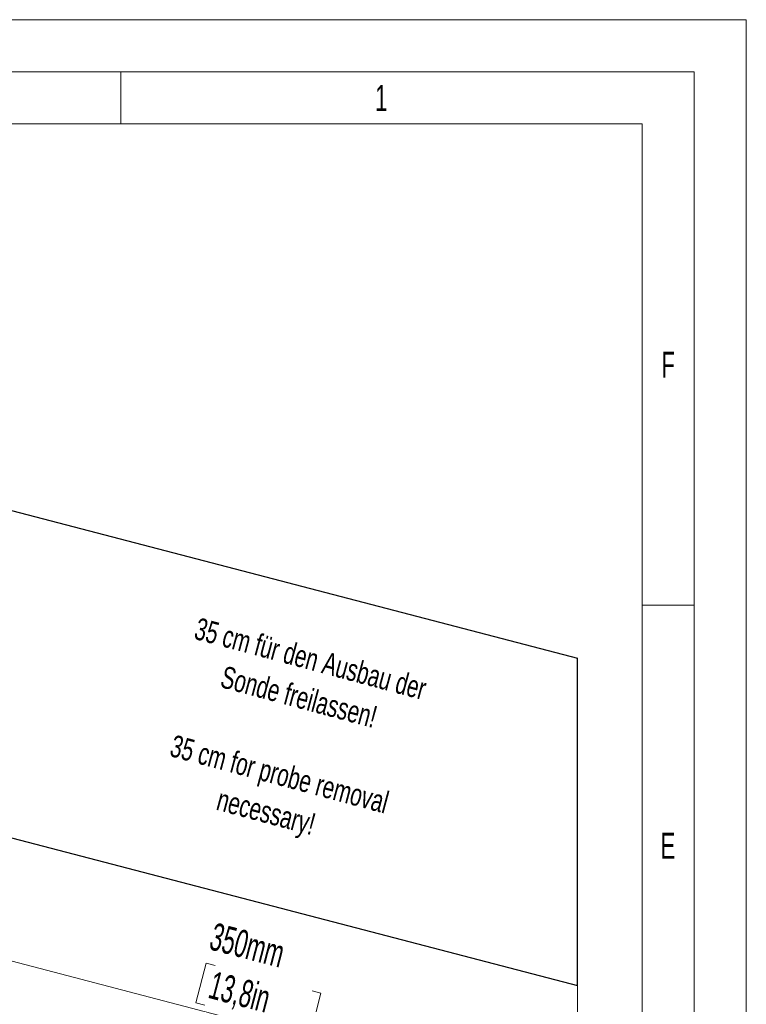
# Model space of a CAD drawing. Header units: millimetres. Extents: x 0 to 2100, y 0 to 1485.
# Tile 43 of 43: x 1752 to 2100, y 1013 to 1485. Entities that reach past the tile are written whole.
import ezdxf

# ---------------------------------------------------------------- set-up
doc = ezdxf.new("R2010")
doc.units = ezdxf.units.MM
doc.header["$LTSCALE"] = 5
doc.styles.add('SLDTEXTSTYLE0', font='TXT', dxfattribs={"width": 0.605})
doc.styles.add('SLDTEXTSTYLE1', font='TXT', dxfattribs={"width": 0.638186})
doc.styles.add('SLDTEXTSTYLE2', font='TXT', dxfattribs={"width": 0.7})
doc.dimstyles.new('SLDDIMSTYLE2', dxfattribs={"dimtxt": 12.841593, "dimasz": 16.5, "dimexe": 0, "dimexo": 0.0625, "dimgap": 3.210398, "dimtad": 1, "dimrnd": 1e-09, "dimzin": 12, "dimdsep": 46, "dimtxsty": 'SLDTEXTSTYLE0', "dimsah": 1, "dimcen": 0.09, "dimadec": 0, "dimazin": 3, "dimtfac": 1, "dimtofl": 0, "dimtmove": 0, "dimatfit": 3, "dimfxl": 0, "dimfrac": 2, "dimtolj": 1, "dimtzin": 12, "dimarcsym": 0})

# ---------------------------------------------------------------- blocks, each defined once
blk = doc.blocks.new('_D_11')
at = {"color": 7, "linetype": 'Continuous', "lineweight": 0}
for p, q in [((1729.54, 1097.27), (1729.54, 1033.45)), ((1729.54, 1038.06), (2019.04, 962.51)), ((1841.01, 1032.39), (1836.03, 1013.31)), ((1845.28, 1031.28), (1841.01, 1032.39)), ((2019.04, 1021.71), (2019.04, 957.89)), ((1896.01, 1018.04), (1891.03, 998.95)), ((1891.74, 1019.15), (1896.01, 1018.04)), ((1836.03, 1013.31), (1840.3, 1012.19)), ((1891.03, 998.95), (1886.76, 1000.07))]:
    blk.add_line(p, q, dxfattribs=at)
at = {"color": 7, "linetype": 'Continuous', "lineweight": 18}
for points in [[(1729.54, 1038.06), (1742.55, 1032.08), (1743.82, 1036.92)], [(2019.04, 962.51), (2006.02, 968.49), (2004.76, 963.65)]]:
    blk.add_solid(points, dxfattribs=at)
at = {"color": 7, "linetype": 'Continuous', "lineweight": 18, "char_height": 13.229, "attachment_point": 1, "rotation": 345.3723, "style": 'SLDTEXTSTYLE0'}
for s, insert in [('350mm', (1845.11, 1051.98)), ('13,8in', (1844.61, 1028.69))]:
    blk.add_mtext(s, dxfattribs=dict(at, insert=insert))

msp = doc.modelspace()

# ---------------------------------------------------------------- linework, layer by layer
at = {"color": 7, "linetype": 'Continuous', "lineweight": 18}
for p, q in [((2100, 1485), (0, 1485)), ((2100, 0), (2100, 1485)), ((2075, 1460), (25, 1460)), ((1800, 1460), (1800, 1435)), ((2075, 1460), (2075, 25)), ((1800, 1435), (1550, 1435)), ((2050, 1435), (1800, 1435)), ((2050, 301.25), (2050, 1435)), ((2075, 1204.167), (2050, 1204.167))]:
    msp.add_line(p, q, dxfattribs=at)
at = {"color": 7, "linetype": 'Continuous'}
for p, q in [((1729.541, 1254.223), (2019.043, 1178.665)), ((2019.04, 1021.706), (2019.043, 1178.665)), ((1729.538, 1097.265), (2019.04, 1021.706))]:
    msp.add_line(p, q, dxfattribs=at)

# ---------------------------------------------------------------- texts
at = {"color": 7, "linetype": 'Continuous', "lineweight": 0, "char_height": 12.5, "attachment_point": 2, "style": 'SLDTEXTSTYLE1'}
for s, insert in [('1', (1924.91, 1453.674)), ('F', (2062.533, 1325.757)), ('E', (2062.442, 1094.924))]:
    msp.add_mtext(s, dxfattribs=dict(at, insert=insert))
at = {"color": 7, "linetype": 'Continuous', "lineweight": 0, "attachment_point": 2, "rotation": 345, "style": 'SLDTEXTSTYLE2'}
for s, insert, char_height in [('35 cm für den Ausbau der', (1892.416, 1183.551), 10.58333), ('Sonde freilassen!', (1886.822, 1165.264), 10.58333), ('35 cm for probe removal', (1877.518, 1128.187), 10.58333), ('necessary!', (1871.115, 1110.117), 10.5833)]:
    msp.add_mtext(s, dxfattribs=dict(at, insert=insert, char_height=char_height))

# ---------------------------------------------------------------- dimensions: what is measured, and where the dimension line sits
at = {"color": 7, "linetype": 'Continuous', "lineweight": 18}
dim = msp.add_linear_dim(base=(2019.038, 962.506), p1=(1729.538, 1097.265), p2=(2019.04, 1021.706), angle=345.37233, dimstyle='SLDDIMSTYLE2', dxfattribs=at)
dim.commit()
dim.dimension.update_dxf_attribs({"geometry": '_D_11', "text_midpoint": (1862.788, 1003.287), "dimtype": 160})

doc.saveas('drawing.dxf')
